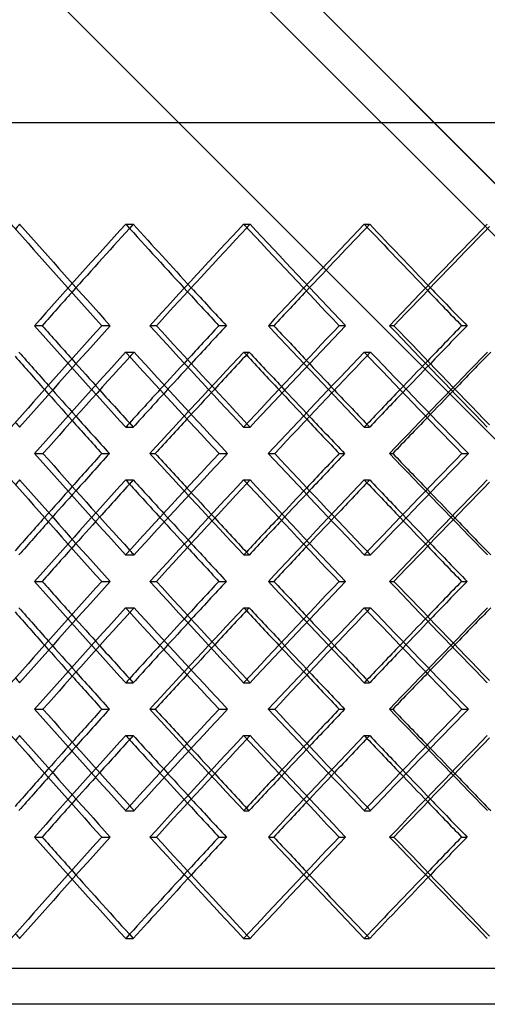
# Model space of a CAD drawing. Header units: millimetres. Extents: x -448 to 448, y -205 to 371.
# Tile 6 of 15: x -136 to -71, y -28 to 109. Entities that reach past the tile are written whole.
import ezdxf

# ---------------------------------------------------------------- set-up
doc = ezdxf.new("R2010")
doc.units = ezdxf.units.MM
doc.layers.add('HIDDEN', color=7, linetype='Continuous')
doc.layers.add('THICK', color=7, linetype='Continuous')

msp = doc.modelspace()

# ---------------------------------------------------------------- linework, layer by layer
at = {"layer": 'HIDDEN'}
for p, q in [((-287.5, 95), (287.5, 95)), ((-121.21, 80.82), (-120.16, 80.82)), ((-104.76, 80.82), (-103.86, 80.82)), ((-87.91, 80.82), (-87.16, 80.82)), ((-133.92, 66.67), (-132.88, 66.67)), ((-124.57, 66.67), (-123.38, 66.67)), ((-101.3, 66.67), (-100.54, 66.67)), ((-91.44, 66.67), (-90.53, 66.67)), ((-121.23, 62.99), (-120.04, 62.99)), ((-104.74, 62.99), (-103.98, 62.99)), ((-87.93, 62.99), (-87.03, 62.99)), ((-121.21, 52.51), (-120.16, 52.51)), ((-104.76, 52.51), (-103.86, 52.51)), ((-87.91, 52.51), (-87.16, 52.51)), ((-117.86, 48.83), (-117.1, 48.83)), ((-108.18, 48.83), (-106.99, 48.83)), ((-84.4, 48.83), (-83.94, 48.83)), ((-74.29, 48.83), (-73.39, 48.83)), ((-121.21, 45.15), (-120.16, 45.15)), ((-104.76, 45.15), (-103.86, 45.15)), ((-87.91, 45.15), (-87.16, 45.15)), ((-121.23, 34.68), (-120.04, 34.68)), ((-104.74, 34.68), (-103.98, 34.68)), ((-87.93, 34.68), (-87.03, 34.68)), ((-133.92, 31), (-132.88, 31)), ((-124.57, 31), (-123.38, 31)), ((-101.3, 31), (-100.54, 31)), ((-91.44, 31), (-90.53, 31)), ((-121.23, 27.32), (-120.04, 27.32)), ((-104.74, 27.32), (-103.98, 27.32)), ((-87.93, 27.32), (-87.03, 27.32)), ((-121.21, 16.85), (-120.16, 16.85)), ((-104.76, 16.85), (-103.86, 16.85)), ((-87.91, 16.85), (-87.16, 16.85)), ((-117.86, 13.17), (-117.1, 13.17)), ((-108.18, 13.17), (-106.99, 13.17)), ((-84.4, 13.17), (-83.94, 13.17)), ((-74.29, 13.17), (-73.39, 13.17)), ((-121.21, 9.49), (-120.16, 9.49)), ((-104.76, 9.49), (-103.86, 9.49)), ((-87.91, 9.49), (-87.16, 9.49)), ((-121.23, -0.99), (-120.04, -0.99)), ((-104.74, -0.99), (-103.98, -0.99)), ((-87.93, -0.99), (-87.03, -0.99)), ((-133.92, -4.67), (-132.88, -4.67)), ((-124.57, -4.67), (-123.38, -4.67)), ((-101.3, -4.67), (-100.54, -4.67)), ((-91.44, -4.67), (-90.53, -4.67)), ((-121.21, -18.82), (-120.16, -18.82)), ((-104.76, -18.82), (-103.86, -18.82)), ((-87.91, -18.82), (-87.16, -18.82)), ((287.5, -23), (-287.5, -23))]:
    msp.add_line(p, q, dxfattribs=at)
for centre, major_axis, ratio, start_param, end_param in [((0, 80.82), (278.82, 278.82), 0.25151, 1.817196, 1.81953), ((0, 80.82), (278.82, -278.82), 0.25151, -1.817196, -1.767949), ((0, 80.82), (283.29, 283.29), 0.219003, 1.786396, 1.835217), ((0, 80.82), (280.84, 280.84), 0.219003, 1.786396, 1.819495), ((0, 80.82), (283.29, -283.29), 0.219003, -1.786396, -1.753904), ((0, 80.82), (280.84, -280.84), 0.219003, -1.786396, -1.755596), ((0, 80.82), (282.6, 282.6), 0.186932, 1.755596, 1.75728), ((0, 80.82), (282.6, -282.6), 0.186932, -1.755596, -1.70635), ((0, 80.82), (286.57, 286.57), 0.155229, 1.724796, 1.773617), ((0, 80.82), (284.1, 284.1), 0.155229, 1.724796, 1.757262), ((0, 80.82), (286.57, -286.57), 0.155229, -1.724796, -1.692902), ((0, 80.82), (284.1, -284.1), 0.155229, -1.724796, -1.693996), ((0, 52.51), (278.82, 278.82), 0.25151, 1.767949, 1.817196), ((0, 52.51), (283.29, -283.29), 0.219003, -1.835217, -1.786396), ((0, 52.51), (282.6, 282.6), 0.186932, 1.70635, 1.755596), ((0, 52.51), (286.57, -286.57), 0.155229, -1.773617, -1.724796), ((0, 52.51), (280.84, -280.84), 0.219003, -1.819495, -1.804387), ((0, 45.15), (278.82, 278.82), 0.25151, 1.755127, 1.757395), ((0, 80.82), (278.82, -278.82), 0.25151, -1.755127, -1.70571), ((0, 80.82), (286.57, 286.57), 0.155229, 1.786329, 1.835317), ((0, 52.51), (283.29, 283.29), 0.219003, 1.753904, 1.768351), ((0, 45.15), (286.57, -286.57), 0.155229, -1.786329, -1.784925), ((0, 52.51), (284.1, -284.1), 0.155229, -1.757262, -1.742787), ((0, 45.15), (282.6, 282.6), 0.186932, 1.693527, 1.695178), ((0, 80.82), (282.6, -282.6), 0.186932, -1.693527, -1.64411), ((0, 80.82), (288.76, 288.76), 0.092664, 1.724729, 1.773717), ((0, 52.51), (280.84, 280.84), 0.219003, 1.755596, 1.770175), ((0, 52.51), (286.57, 286.57), 0.155229, 1.692902, 1.706751), ((0, 52.51), (284.1, 284.1), 0.155229, 1.693996, 1.707968), ((0, 45.15), (283.29, -283.29), 0.219003, -1.829894, -1.814917), ((0, 45.15), (280.84, -280.84), 0.219003, -1.832319, -1.817196), ((0, 80.82), (284.1, 284.1), 0.155229, 1.804866, 1.819439), ((0, 45.15), (286.57, -286.57), 0.155229, -1.768294, -1.753944), ((0, 45.15), (284.1, -284.1), 0.155229, -1.770079, -1.755596), ((0, 80.82), (286.27, 286.27), 0.092664, 1.743266, 1.757236), ((0, 52.51), (278.82, -278.82), 0.25151, -1.81953, -1.817196), ((0, 52.51), (283.29, 283.29), 0.219003, 1.784413, 1.786396), ((0, 52.51), (282.6, -282.6), 0.186932, -1.75728, -1.755596), ((0, 52.51), (286.57, 286.57), 0.155229, 1.723425, 1.724796), ((0, 16.85), (278.82, 278.82), 0.25151, 1.70571, 1.755127), ((0, 16.85), (286.57, -286.57), 0.155229, -1.835317, -1.786329), ((0, 16.85), (282.6, 282.6), 0.186932, 1.64411, 1.693527), ((0, 16.85), (288.76, -288.76), 0.092664, -1.773717, -1.724729), ((0, 45.15), (278.82, 278.82), 0.25151, 1.817196, 1.81953), ((0, 45.15), (278.82, -278.82), 0.25151, -1.817196, -1.767949), ((0, 45.15), (283.29, 283.29), 0.219003, 1.786396, 1.835217), ((0, 52.51), (283.29, 283.29), 0.219003, 1.814917, 1.829894), ((0, 45.15), (283.29, -283.29), 0.219003, -1.786396, -1.784413), ((0, 16.85), (284.1, -284.1), 0.155229, -1.819439, -1.804866), ((0, 45.15), (282.6, 282.6), 0.186932, 1.755596, 1.75728), ((0, 45.15), (282.6, -282.6), 0.186932, -1.755596, -1.70635), ((0, 45.15), (286.57, 286.57), 0.155229, 1.724796, 1.773617), ((0, 52.51), (286.57, 286.57), 0.155229, 1.753944, 1.768294), ((0, 45.15), (286.57, -286.57), 0.155229, -1.724796, -1.723425), ((0, 52.51), (280.84, 280.84), 0.219003, 1.817196, 1.832319), ((0, 52.51), (284.1, 284.1), 0.155229, 1.755596, 1.770079), ((0, 16.85), (286.27, -286.27), 0.092664, -1.757236, -1.743266), ((0, 45.15), (280.84, 280.84), 0.219003, 1.804387, 1.819495), ((0, 45.15), (283.29, -283.29), 0.219003, -1.768351, -1.753904), ((0, 45.15), (280.84, -280.84), 0.219003, -1.770175, -1.755596), ((0, 45.15), (284.1, 284.1), 0.155229, 1.742787, 1.757262), ((0, 45.15), (286.57, -286.57), 0.155229, -1.706751, -1.692902), ((0, 45.15), (284.1, -284.1), 0.155229, -1.707968, -1.693996), ((0, 52.51), (278.82, -278.82), 0.25151, -1.757395, -1.755127), ((0, 52.51), (286.57, 286.57), 0.155229, 1.784925, 1.786329), ((0, 52.51), (282.6, -282.6), 0.186932, -1.695178, -1.693527), ((0, 16.85), (278.82, 278.82), 0.25151, 1.767949, 1.817196), ((0, 16.85), (283.29, -283.29), 0.219003, -1.835217, -1.786396), ((0, 16.85), (282.6, 282.6), 0.186932, 1.70635, 1.755596), ((0, 16.85), (286.57, -286.57), 0.155229, -1.773617, -1.724796), ((0, 16.85), (280.84, -280.84), 0.219003, -1.819495, -1.804387), ((0, 9.49), (278.82, 278.82), 0.25151, 1.755127, 1.757395), ((0, 45.15), (278.82, -278.82), 0.25151, -1.755127, -1.70571), ((0, 45.15), (286.57, 286.57), 0.155229, 1.786329, 1.835317), ((0, 16.85), (283.29, 283.29), 0.219003, 1.753904, 1.768351), ((0, 9.49), (286.57, -286.57), 0.155229, -1.786329, -1.784925), ((0, 16.85), (284.1, -284.1), 0.155229, -1.757262, -1.742787), ((0, 9.49), (282.6, 282.6), 0.186932, 1.693527, 1.695178), ((0, 45.15), (282.6, -282.6), 0.186932, -1.693527, -1.64411), ((0, 45.15), (288.76, 288.76), 0.092664, 1.724729, 1.773717), ((0, 16.85), (280.84, 280.84), 0.219003, 1.755596, 1.770175), ((0, 16.85), (286.57, 286.57), 0.155229, 1.692902, 1.706751), ((0, 16.85), (284.1, 284.1), 0.155229, 1.693996, 1.707968), ((0, 9.49), (283.29, -283.29), 0.219003, -1.829894, -1.814917), ((0, 9.49), (280.84, -280.84), 0.219003, -1.832319, -1.817196), ((0, 45.15), (284.1, 284.1), 0.155229, 1.804866, 1.819439), ((0, 9.49), (286.57, -286.57), 0.155229, -1.768294, -1.753944), ((0, 9.49), (284.1, -284.1), 0.155229, -1.770079, -1.755596), ((0, 45.15), (286.27, 286.27), 0.092664, 1.743266, 1.757236), ((0, 16.85), (278.82, -278.82), 0.25151, -1.81953, -1.817196), ((0, 16.85), (283.29, 283.29), 0.219003, 1.784413, 1.786396), ((0, 16.85), (282.6, -282.6), 0.186932, -1.75728, -1.755596), ((0, 16.85), (286.57, 286.57), 0.155229, 1.723425, 1.724796), ((0, -18.82), (278.82, 278.82), 0.25151, 1.70571, 1.755127), ((0, -18.82), (286.57, -286.57), 0.155229, -1.835317, -1.786329), ((0, -18.82), (282.6, 282.6), 0.186932, 1.64411, 1.693527), ((0, -18.82), (288.76, -288.76), 0.092664, -1.773717, -1.724729), ((0, 9.49), (278.82, 278.82), 0.25151, 1.817196, 1.81953), ((0, 9.49), (278.82, -278.82), 0.25151, -1.817196, -1.767949), ((0, 9.49), (283.29, 283.29), 0.219003, 1.786396, 1.835217), ((0, 16.85), (283.29, 283.29), 0.219003, 1.814917, 1.829894), ((0, 9.49), (283.29, -283.29), 0.219003, -1.786396, -1.784413), ((0, -18.82), (284.1, -284.1), 0.155229, -1.819439, -1.804866), ((0, 9.49), (282.6, 282.6), 0.186932, 1.755596, 1.75728), ((0, 9.49), (282.6, -282.6), 0.186932, -1.755596, -1.70635), ((0, 9.49), (286.57, 286.57), 0.155229, 1.724796, 1.773617), ((0, 16.85), (286.57, 286.57), 0.155229, 1.753944, 1.768294), ((0, 9.49), (286.57, -286.57), 0.155229, -1.724796, -1.723425), ((0, 16.85), (280.84, 280.84), 0.219003, 1.817196, 1.832319), ((0, 16.85), (284.1, 284.1), 0.155229, 1.755596, 1.770079), ((0, -18.82), (286.27, -286.27), 0.092664, -1.757236, -1.743266), ((0, 9.49), (280.84, 280.84), 0.219003, 1.804387, 1.819495), ((0, 9.49), (283.29, -283.29), 0.219003, -1.768351, -1.753904), ((0, 9.49), (280.84, -280.84), 0.219003, -1.770175, -1.755596), ((0, 9.49), (284.1, 284.1), 0.155229, 1.742787, 1.757262), ((0, 9.49), (286.57, -286.57), 0.155229, -1.706751, -1.692902), ((0, 9.49), (284.1, -284.1), 0.155229, -1.707968, -1.693996), ((0, 16.85), (278.82, -278.82), 0.25151, -1.757395, -1.755127), ((0, 16.85), (286.57, 286.57), 0.155229, 1.784925, 1.786329), ((0, 16.85), (282.6, -282.6), 0.186932, -1.695178, -1.693527), ((0, -18.82), (278.82, 278.82), 0.25151, 1.767949, 1.817196), ((0, -18.82), (283.29, -283.29), 0.219003, -1.835217, -1.786396), ((0, -18.82), (282.6, 282.6), 0.186932, 1.70635, 1.755596), ((0, -18.82), (286.57, -286.57), 0.155229, -1.773617, -1.724796), ((0, -18.82), (280.84, -280.84), 0.219003, -1.819495, -1.786396), ((0, -18.82), (283.29, 283.29), 0.219003, 1.753904, 1.786396), ((0, -18.82), (284.1, -284.1), 0.155229, -1.757262, -1.724796), ((0, -18.82), (286.57, 286.57), 0.155229, 1.692902, 1.724796), ((0, -18.82), (280.84, 280.84), 0.219003, 1.755596, 1.786396), ((0, -18.82), (284.1, 284.1), 0.155229, 1.693996, 1.724796), ((0, -18.82), (278.82, -278.82), 0.25151, -1.81953, -1.817196), ((0, -18.82), (282.6, -282.6), 0.186932, -1.75728, -1.755596)]:
    msp.add_ellipse(centre, major_axis=major_axis, ratio=ratio, start_param=start_param, end_param=end_param, dxfattribs=at)
at = {"layer": 'THICK'}
for p, q in [((0, 16.85), (-290, 306.85)), ((17.83, -0.99), (-290, 306.85)), ((14.15, -4.67), (-290, 299.49)), ((0, -18.82), (-290, 271.18)), ((-447.5, 95), (447.5, 95)), ((-117.83, 66.67), (-116.93, 66.67)), ((-108.21, 66.67), (-107.16, 66.67)), ((-84.38, 66.67), (-83.77, 66.67)), ((-74.32, 66.67), (-73.56, 66.67)), ((-133.94, 48.83), (-132.76, 48.83)), ((-124.54, 48.83), (-123.5, 48.83)), ((-101.32, 48.83), (-100.42, 48.83)), ((-91.41, 48.83), (-90.66, 48.83)), ((-117.83, 31), (-116.93, 31)), ((-108.21, 31), (-107.16, 31)), ((-84.38, 31), (-83.77, 31)), ((-74.32, 31), (-73.56, 31)), ((-133.94, 13.17), (-132.76, 13.17)), ((-124.54, 13.17), (-123.5, 13.17)), ((-101.32, 13.17), (-100.42, 13.17)), ((-91.41, 13.17), (-90.66, 13.17)), ((-117.83, -4.67), (-116.93, -4.67)), ((-108.21, -4.67), (-107.16, -4.67)), ((-84.38, -4.67), (-83.77, -4.67)), ((-74.32, -4.67), (-73.56, -4.67)), ((290, -28), (-290, -28))]:
    msp.add_line(p, q, dxfattribs=at)
for centre, major_axis, ratio, start_param, end_param in [((0, 80.82), (281.24, -281.24), 0.25151, -1.817196, -1.768374), ((0, 80.82), (285.06, 285.06), 0.186932, 1.755596, 1.804417), ((0, 80.82), (282.6, 282.6), 0.186932, 1.75728, 1.804842), ((0, 80.82), (285.06, -285.06), 0.186932, -1.755596, -1.706774), ((0, 80.82), (287.8, 287.8), 0.123827, 1.693996, 1.742818), ((0, 80.82), (285.32, 285.32), 0.123827, 1.69509, 1.743242), ((0, 80.82), (280.84, -280.84), 0.219003, -1.755596, -1.737149), ((0, 80.82), (284.1, 284.1), 0.155229, 1.757262, 1.774042), ((0, 80.82), (286.57, -286.57), 0.155229, -1.692902, -1.675974), ((0, 80.82), (284.1, -284.1), 0.155229, -1.693996, -1.67555), ((0, 80.82), (280.84, 280.84), 0.219003, 1.819495, 1.835642), ((0, 80.82), (283.29, -283.29), 0.219003, -1.753904, -1.737574), ((0, 52.51), (281.24, 281.24), 0.25151, 1.768374, 1.817196), ((0, 52.51), (280.84, -280.84), 0.219003, -1.835642, -1.819495), ((0, 52.51), (285.06, -285.06), 0.186932, -1.804417, -1.755596), ((0, 52.51), (282.6, -282.6), 0.186932, -1.804842, -1.75728), ((0, 52.51), (283.29, 283.29), 0.219003, 1.737574, 1.753904), ((0, 52.51), (280.84, 280.84), 0.219003, 1.737149, 1.755596), ((0, 52.51), (285.06, 285.06), 0.186932, 1.706774, 1.755596), ((0, 52.51), (284.1, -284.1), 0.155229, -1.774042, -1.757262), ((0, 52.51), (287.8, -287.8), 0.123827, -1.742818, -1.693996), ((0, 52.51), (285.32, -285.32), 0.123827, -1.743242, -1.69509), ((0, 52.51), (286.57, 286.57), 0.155229, 1.675974, 1.692902), ((0, 52.51), (284.1, 284.1), 0.155229, 1.67555, 1.693996), ((0, 45.15), (283.29, -283.29), 0.219003, -1.84588, -1.829894), ((0, 45.15), (280.84, -280.84), 0.219003, -1.848465, -1.832319), ((0, 45.15), (281.24, 281.24), 0.25151, 1.755663, 1.804503), ((0, 45.15), (278.82, 278.82), 0.25151, 1.757395, 1.804393), ((0, 80.82), (281.24, -281.24), 0.25151, -1.755663, -1.706675), ((0, 80.82), (284.1, 284.1), 0.155229, 1.786865, 1.804866), ((0, 45.15), (286.57, -286.57), 0.155229, -1.784925, -1.768294), ((0, 45.15), (284.1, -284.1), 0.155229, -1.786865, -1.770079), ((0, 45.15), (285.06, 285.06), 0.186932, 1.694063, 1.742903), ((0, 45.15), (282.6, 282.6), 0.186932, 1.695178, 1.742793), ((0, 80.82), (285.06, -285.06), 0.186932, -1.694063, -1.645075), ((0, 80.82), (286.27, 286.27), 0.092664, 1.725265, 1.743266), ((0, 52.51), (283.29, 283.29), 0.219003, 1.768351, 1.784413), ((0, 52.51), (286.57, 286.57), 0.155229, 1.706751, 1.723425), ((0, 52.51), (280.84, -280.84), 0.219003, -1.804387, -1.786396), ((0, 52.51), (280.84, 280.84), 0.219003, 1.770175, 1.786396), ((0, 52.51), (284.1, -284.1), 0.155229, -1.742787, -1.724796), ((0, 52.51), (284.1, 284.1), 0.155229, 1.707968, 1.724796), ((0, 45.15), (280.84, -280.84), 0.219003, -1.817196, -1.799199), ((0, 80.82), (284.1, 284.1), 0.155229, 1.819439, 1.836282), ((0, 45.15), (286.57, -286.57), 0.155229, -1.753944, -1.737488), ((0, 45.15), (284.1, -284.1), 0.155229, -1.755596, -1.737599), ((0, 80.82), (286.27, 286.27), 0.092664, 1.757236, 1.774682), ((0, 45.15), (283.29, -283.29), 0.219003, -1.814917, -1.799088), ((0, 52.51), (281.24, -281.24), 0.25151, -1.804503, -1.755663), ((0, 52.51), (278.82, -278.82), 0.25151, -1.804393, -1.757395), ((0, 52.51), (283.29, 283.29), 0.219003, 1.799088, 1.814917), ((0, 52.51), (280.84, 280.84), 0.219003, 1.799199, 1.817196), ((0, 16.85), (281.24, 281.24), 0.25151, 1.706675, 1.755663), ((0, 16.85), (284.1, -284.1), 0.155229, -1.836282, -1.819439), ((0, 52.51), (285.06, -285.06), 0.186932, -1.742903, -1.694063), ((0, 52.51), (282.6, -282.6), 0.186932, -1.742793, -1.695178), ((0, 52.51), (286.57, 286.57), 0.155229, 1.737488, 1.753944), ((0, 52.51), (284.1, 284.1), 0.155229, 1.737599, 1.755596), ((0, 16.85), (285.06, 285.06), 0.186932, 1.645075, 1.694063), ((0, 16.85), (286.27, -286.27), 0.092664, -1.774682, -1.757236), ((0, 45.15), (281.24, -281.24), 0.25151, -1.817196, -1.768374), ((0, 45.15), (280.84, 280.84), 0.219003, 1.786396, 1.804387), ((0, 45.15), (283.29, -283.29), 0.219003, -1.784413, -1.768351), ((0, 45.15), (280.84, -280.84), 0.219003, -1.786396, -1.770175), ((0, 45.15), (285.06, 285.06), 0.186932, 1.755596, 1.804417), ((0, 45.15), (282.6, 282.6), 0.186932, 1.75728, 1.804842), ((0, 45.15), (285.06, -285.06), 0.186932, -1.755596, -1.706774), ((0, 45.15), (284.1, 284.1), 0.155229, 1.724796, 1.742787), ((0, 45.15), (286.57, -286.57), 0.155229, -1.723425, -1.706751), ((0, 45.15), (284.1, -284.1), 0.155229, -1.724796, -1.707968), ((0, 45.15), (287.8, 287.8), 0.123827, 1.693996, 1.742818), ((0, 45.15), (285.32, 285.32), 0.123827, 1.69509, 1.743242), ((0, 52.51), (283.29, 283.29), 0.219003, 1.829894, 1.84588), ((0, 16.85), (284.1, -284.1), 0.155229, -1.804866, -1.786865), ((0, 52.51), (286.57, 286.57), 0.155229, 1.768294, 1.784925), ((0, 16.85), (286.27, -286.27), 0.092664, -1.743266, -1.725265), ((0, 52.51), (280.84, 280.84), 0.219003, 1.832319, 1.848465), ((0, 52.51), (284.1, 284.1), 0.155229, 1.770079, 1.786865), ((0, 45.15), (283.29, -283.29), 0.219003, -1.753904, -1.737574), ((0, 45.15), (280.84, -280.84), 0.219003, -1.755596, -1.737149), ((0, 45.15), (284.1, 284.1), 0.155229, 1.757262, 1.774042), ((0, 45.15), (286.57, -286.57), 0.155229, -1.692902, -1.675974), ((0, 45.15), (284.1, -284.1), 0.155229, -1.693996, -1.67555), ((0, 45.15), (280.84, 280.84), 0.219003, 1.819495, 1.835642), ((0, 16.85), (281.24, 281.24), 0.25151, 1.768374, 1.817196), ((0, 16.85), (280.84, -280.84), 0.219003, -1.835642, -1.819495), ((0, 16.85), (285.06, -285.06), 0.186932, -1.804417, -1.755596), ((0, 16.85), (282.6, -282.6), 0.186932, -1.804842, -1.75728), ((0, 16.85), (283.29, 283.29), 0.219003, 1.737574, 1.753904), ((0, 16.85), (280.84, 280.84), 0.219003, 1.737149, 1.755596), ((0, 16.85), (285.06, 285.06), 0.186932, 1.706774, 1.755596), ((0, 16.85), (284.1, -284.1), 0.155229, -1.774042, -1.757262), ((0, 16.85), (287.8, -287.8), 0.123827, -1.742818, -1.693996), ((0, 16.85), (285.32, -285.32), 0.123827, -1.743242, -1.69509), ((0, 16.85), (286.57, 286.57), 0.155229, 1.675974, 1.692902), ((0, 16.85), (284.1, 284.1), 0.155229, 1.67555, 1.693996), ((0, 9.49), (283.29, -283.29), 0.219003, -1.84588, -1.829894), ((0, 9.49), (280.84, -280.84), 0.219003, -1.848465, -1.832319), ((0, 9.49), (281.24, 281.24), 0.25151, 1.755663, 1.804503), ((0, 9.49), (278.82, 278.82), 0.25151, 1.757395, 1.804393), ((0, 45.15), (281.24, -281.24), 0.25151, -1.755663, -1.706675), ((0, 45.15), (284.1, 284.1), 0.155229, 1.786865, 1.804866), ((0, 9.49), (286.57, -286.57), 0.155229, -1.784925, -1.768294), ((0, 9.49), (284.1, -284.1), 0.155229, -1.786865, -1.770079), ((0, 9.49), (285.06, 285.06), 0.186932, 1.694063, 1.742903), ((0, 9.49), (282.6, 282.6), 0.186932, 1.695178, 1.742793), ((0, 45.15), (285.06, -285.06), 0.186932, -1.694063, -1.645075), ((0, 45.15), (286.27, 286.27), 0.092664, 1.725265, 1.743266), ((0, 16.85), (280.84, -280.84), 0.219003, -1.804387, -1.786396), ((0, 16.85), (283.29, 283.29), 0.219003, 1.768351, 1.784413), ((0, 16.85), (284.1, -284.1), 0.155229, -1.742787, -1.724796), ((0, 16.85), (286.57, 286.57), 0.155229, 1.706751, 1.723425), ((0, 16.85), (280.84, 280.84), 0.219003, 1.770175, 1.786396), ((0, 16.85), (284.1, 284.1), 0.155229, 1.707968, 1.724796), ((0, 9.49), (280.84, -280.84), 0.219003, -1.817196, -1.799199), ((0, 45.15), (284.1, 284.1), 0.155229, 1.819439, 1.836282), ((0, 9.49), (286.57, -286.57), 0.155229, -1.753944, -1.737488), ((0, 9.49), (284.1, -284.1), 0.155229, -1.755596, -1.737599), ((0, 45.15), (286.27, 286.27), 0.092664, 1.757236, 1.774682), ((0, 9.49), (283.29, -283.29), 0.219003, -1.814917, -1.799088), ((0, 16.85), (281.24, -281.24), 0.25151, -1.804503, -1.755663), ((0, 16.85), (278.82, -278.82), 0.25151, -1.804393, -1.757395), ((0, 16.85), (283.29, 283.29), 0.219003, 1.799088, 1.814917), ((0, 16.85), (280.84, 280.84), 0.219003, 1.799199, 1.817196), ((0, -18.82), (281.24, 281.24), 0.25151, 1.706675, 1.755663), ((0, -18.82), (284.1, -284.1), 0.155229, -1.836282, -1.819439), ((0, 16.85), (285.06, -285.06), 0.186932, -1.742903, -1.694063), ((0, 16.85), (282.6, -282.6), 0.186932, -1.742793, -1.695178), ((0, 16.85), (286.57, 286.57), 0.155229, 1.737488, 1.753944), ((0, 16.85), (284.1, 284.1), 0.155229, 1.737599, 1.755596), ((0, -18.82), (285.06, 285.06), 0.186932, 1.645075, 1.694063), ((0, -18.82), (286.27, -286.27), 0.092664, -1.774682, -1.757236), ((0, 9.49), (281.24, -281.24), 0.25151, -1.817196, -1.768374), ((0, 9.49), (280.84, 280.84), 0.219003, 1.786396, 1.804387), ((0, 9.49), (283.29, -283.29), 0.219003, -1.784413, -1.768351), ((0, 9.49), (280.84, -280.84), 0.219003, -1.786396, -1.770175), ((0, 9.49), (285.06, 285.06), 0.186932, 1.755596, 1.804417), ((0, 9.49), (282.6, 282.6), 0.186932, 1.75728, 1.804842), ((0, 9.49), (285.06, -285.06), 0.186932, -1.755596, -1.706774), ((0, 9.49), (284.1, 284.1), 0.155229, 1.724796, 1.742787), ((0, 9.49), (286.57, -286.57), 0.155229, -1.723425, -1.706751), ((0, 9.49), (284.1, -284.1), 0.155229, -1.724796, -1.707968), ((0, 9.49), (287.8, 287.8), 0.123827, 1.693996, 1.742818), ((0, 9.49), (285.32, 285.32), 0.123827, 1.69509, 1.743242), ((0, 16.85), (283.29, 283.29), 0.219003, 1.829894, 1.84588), ((0, -18.82), (284.1, -284.1), 0.155229, -1.804866, -1.786865), ((0, 16.85), (286.57, 286.57), 0.155229, 1.768294, 1.784925), ((0, -18.82), (286.27, -286.27), 0.092664, -1.743266, -1.725265), ((0, 16.85), (280.84, 280.84), 0.219003, 1.832319, 1.848465), ((0, 16.85), (284.1, 284.1), 0.155229, 1.770079, 1.786865), ((0, 9.49), (283.29, -283.29), 0.219003, -1.753904, -1.737574), ((0, 9.49), (280.84, -280.84), 0.219003, -1.755596, -1.737149), ((0, 9.49), (284.1, 284.1), 0.155229, 1.757262, 1.774042), ((0, 9.49), (286.57, -286.57), 0.155229, -1.692902, -1.675974), ((0, 9.49), (284.1, -284.1), 0.155229, -1.693996, -1.67555), ((0, 9.49), (280.84, 280.84), 0.219003, 1.819495, 1.835642), ((0, -18.82), (281.24, 281.24), 0.25151, 1.768374, 1.817196), ((0, -18.82), (280.84, -280.84), 0.219003, -1.835642, -1.819495), ((0, -18.82), (285.06, -285.06), 0.186932, -1.804417, -1.755596), ((0, -18.82), (282.6, -282.6), 0.186932, -1.804842, -1.75728), ((0, -18.82), (283.29, 283.29), 0.219003, 1.737574, 1.753904), ((0, -18.82), (280.84, 280.84), 0.219003, 1.737149, 1.755596), ((0, -18.82), (285.06, 285.06), 0.186932, 1.706774, 1.755596), ((0, -18.82), (284.1, -284.1), 0.155229, -1.774042, -1.757262), ((0, -18.82), (287.8, -287.8), 0.123827, -1.742818, -1.693996), ((0, -18.82), (285.32, -285.32), 0.123827, -1.743242, -1.69509), ((0, -18.82), (286.57, 286.57), 0.155229, 1.675974, 1.692902), ((0, -18.82), (284.1, 284.1), 0.155229, 1.67555, 1.693996)]:
    msp.add_ellipse(centre, major_axis=major_axis, ratio=ratio, start_param=start_param, end_param=end_param, dxfattribs=at)

doc.saveas('drawing.dxf')
